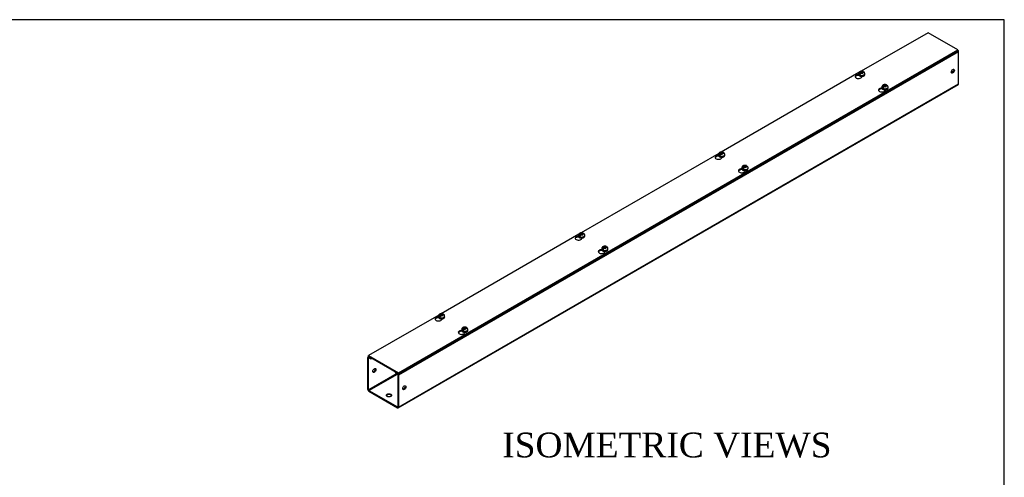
# Model space of a CAD drawing. Header units: inches. Extents: x 1 to 240, y -1 to 159.
# Tile 5 of 5: x 180 to 240, y 131 to 159. Entities that reach past the tile are written whole.
import ezdxf
from ezdxf.enums import TextEntityAlignment as Align

# ---------------------------------------------------------------- set-up
doc = ezdxf.new("R2010")
doc.units = ezdxf.units.IN
doc.header["$MEASUREMENT"] = 0
for name, color, linetype in [('COM56355-1', 7, 'Continuous'), ('COM56357-1', 7, 'Continuous'), ('Default', 7, 'Continuous'), ('SCS19515', 7, 'Continuous')]:
    doc.layers.add(name, color=color, linetype=linetype)
doc.styles.add('SEACAD_Times_New_Roman', font='times.ttf')

# ---------------------------------------------------------------- blocks, each defined once
blk = doc.blocks.new('SE5')
at = {"layer": 'COM56355-1', "color": 7, "linetype": 'Continuous'}
for p, q in [((236.795, 157.256), (202.854, 137.661)), ((236.795, 155.309), (236.795, 157.256)), ((202.837, 135.674), (236.778, 155.27)), ((202.854, 135.713), (236.795, 155.309)), ((232.062, 155.002), (231.952, 154.939)), ((223.577, 150.103), (223.467, 150.04)), ((215.091, 145.204), (214.981, 145.141)), ((206.606, 140.305), (206.496, 140.242)), ((201.006, 136.78), (201.006, 138.728)), ((201.064, 138.79), (201.024, 138.767)), ((201.046, 138.704), (201.067, 138.716)), ((201.046, 136.757), (201.046, 138.704)), ((201.089, 138.776), (201.067, 138.763)), ((201.067, 138.763), (201.183, 138.696)), ((201.067, 138.716), (201.183, 138.649)), ((201.183, 138.696), (201.205, 138.709)), ((201.183, 138.649), (201.183, 138.696)), ((201.183, 138.649), (201.245, 138.685)), ((202.7, 137.846), (202.678, 137.833)), ((202.678, 137.833), (202.794, 137.766)), ((202.678, 137.786), (202.678, 137.833)), ((202.753, 137.743), (201.046, 136.757)), ((201.067, 136.722), (202.794, 137.719)), ((202.678, 137.786), (202.794, 137.719)), ((202.794, 137.766), (202.816, 137.779)), ((202.814, 137.684), (202.814, 135.736)), ((202.854, 137.661), (202.854, 135.713)), ((201.067, 136.722), (202.794, 135.725)), ((201.067, 136.675), (202.794, 135.678)), ((202.814, 135.736), (202.794, 135.725))]:
    blk.add_line(p, q, dxfattribs=at)
for centre, major_axis, start_param, end_param in [((236.735, 157.292), (0.043, -0.0745), 0.785398, 2.079418), ((236.402, 156.102), (0.067, 0.115), 3.44948, 5.975298), ((236.735, 155.344), (-0.043, 0.0745), 3.141593, 3.926991), ((201.067, 138.693), (0.043, -0.0745), 2.356194, 3.926991), ((201.067, 138.693), (0.0145, -0.0251), 2.356194, 3.926991), ((201.36, 137.958), (-0.066, -0.115), 0.307887, 2.833706), ((202.794, 137.696), (-0.043, 0.0745), 3.926991, 5.497787), ((202.794, 137.696), (-0.0145, 0.0251), 3.926991, 5.497787), ((201.067, 136.745), (-0.043, 0.0745), 0.785398, 2.356194), ((201.067, 136.745), (-0.0145, 0.0251), 0.785398, 2.356194), ((203.168, 136.914), (0.066, 0.115), 3.44948, 5.975298), ((202.284, 136.381), (0.156, 0), 0.260902, 2.88069), ((202.794, 135.748), (-0.0145, 0.0251), 2.356194, 3.926991), ((202.794, 135.748), (-0.043, 0.0745), 2.356194, 3.926991)]:
    blk.add_ellipse(centre, major_axis=major_axis, ratio=0.57735, start_param=start_param, end_param=end_param, dxfattribs=at)
for centre, major_axis in [((236.442, 156.079), (0.066, 0.115)), ((201.4, 137.935), (-0.066, -0.115)), ((203.208, 136.891), (0.066, 0.115)), ((202.284, 136.427), (0.156, 0))]:
    blk.add_ellipse(centre, major_axis=major_axis, ratio=0.57735, dxfattribs=at)
at = {"layer": 'COM56357-1', "color": 7, "linetype": 'Continuous'}
for p, q in [((234.947, 158.415), (230.898, 156.077)), ((236.751, 157.373), (234.947, 158.415)), ((202.854, 137.803), (236.751, 157.373)), ((202.854, 137.756), (236.751, 157.327)), ((236.751, 157.327), (236.751, 157.373)), ((230.755, 155.994), (222.413, 151.178)), ((230.758, 155.822), (230.758, 155.83)), ((230.762, 155.825), (230.758, 155.822)), ((230.935, 155.738), (230.935, 155.767)), ((232.164, 155.01), (232.164, 155.018)), ((232.169, 155.013), (232.164, 155.01)), ((232.341, 154.926), (232.341, 154.955)), ((222.269, 151.095), (213.928, 146.279)), ((222.273, 150.923), (222.273, 150.931)), ((222.277, 150.926), (222.273, 150.923)), ((222.449, 150.839), (222.449, 150.868)), ((223.679, 150.111), (223.679, 150.119)), ((223.683, 150.114), (223.679, 150.111)), ((223.856, 150.027), (223.856, 150.056)), ((213.784, 146.196), (205.443, 141.38)), ((213.787, 146.024), (213.787, 146.032)), ((213.792, 146.027), (213.787, 146.024)), ((213.964, 145.94), (213.964, 145.969)), ((215.194, 145.212), (215.194, 145.22)), ((215.198, 145.215), (215.194, 145.212)), ((215.37, 145.128), (215.37, 145.157)), ((205.299, 141.297), (201.05, 138.844)), ((205.302, 141.125), (205.302, 141.133)), ((205.306, 141.128), (205.302, 141.125)), ((205.479, 141.041), (205.479, 141.07)), ((206.708, 140.313), (206.708, 140.321)), ((206.713, 140.316), (206.708, 140.313)), ((206.885, 140.229), (206.885, 140.258)), ((201.05, 138.844), (202.854, 137.803)), ((201.05, 138.798), (201.05, 138.844)), ((201.05, 138.798), (202.854, 137.756)), ((202.854, 137.756), (202.854, 137.803))]:
    blk.add_line(p, q, dxfattribs=at)
for centre, start_param, end_param in [((230.733, 155.752), 1.539748, 6.405229), ((230.733, 155.706), 1.448753, 2.941717), ((232.14, 154.94), 1.539748, 6.405229), ((232.14, 154.894), 1.448753, 2.941717), ((222.248, 150.853), 1.539748, 6.405229), ((222.248, 150.807), 1.448753, 2.941717), ((223.654, 150.041), 1.539748, 6.405229), ((223.654, 149.995), 1.448753, 2.941717), ((213.763, 145.954), 1.539748, 6.405229), ((213.763, 145.908), 1.448753, 2.941717), ((215.169, 145.142), 1.539748, 6.405229), ((215.169, 145.096), 1.448753, 2.941717), ((205.277, 141.055), 1.539748, 6.405229), ((205.277, 141.009), 1.448753, 2.941717), ((206.684, 140.243), 1.539748, 6.405229), ((206.684, 140.197), 1.448753, 2.941717)]:
    blk.add_ellipse(centre, major_axis=(0.203, 0), ratio=0.57735, start_param=start_param, end_param=end_param, dxfattribs=at)
at = {"layer": 'SCS19515', "color": 7, "linetype": 'Continuous'}
for p, q in [((230.738, 155.933), (230.738, 155.884)), ((230.846, 155.923), (230.774, 155.882)), ((230.869, 155.998), (230.839, 155.981)), ((230.869, 156.039), (230.939, 156.039)), ((230.869, 155.998), (230.869, 156.039)), ((230.869, 155.998), (230.869, 155.947)), ((230.869, 155.977), (230.939, 155.977)), ((230.881, 155.956), (230.912, 155.974)), ((230.981, 155.974), (230.912, 155.974)), ((230.97, 156.056), (230.939, 156.039)), ((230.939, 155.977), (230.939, 156.039)), ((230.981, 156.002), (230.939, 155.977)), ((230.981, 156.014), (231.012, 156.032)), ((230.981, 156.014), (230.981, 155.974)), ((231.113, 155.884), (231.113, 155.933)), ((232.144, 155.121), (232.144, 155.072)), ((232.252, 155.111), (232.181, 155.07)), ((232.276, 155.186), (232.245, 155.169)), ((232.276, 155.227), (232.345, 155.227)), ((232.276, 155.186), (232.276, 155.227)), ((232.276, 155.186), (232.276, 155.135)), ((232.276, 155.165), (232.345, 155.165)), ((232.287, 155.144), (232.318, 155.162)), ((232.388, 155.162), (232.318, 155.162)), ((232.376, 155.244), (232.345, 155.227)), ((232.345, 155.165), (232.345, 155.227)), ((232.388, 155.19), (232.345, 155.165)), ((232.388, 155.202), (232.419, 155.22)), ((232.388, 155.202), (232.388, 155.162)), ((232.519, 155.072), (232.519, 155.121)), ((222.253, 151.034), (222.253, 150.985)), ((222.36, 151.024), (222.289, 150.983)), ((222.384, 151.099), (222.353, 151.082)), ((222.384, 151.14), (222.454, 151.14)), ((222.384, 151.099), (222.384, 151.14)), ((222.384, 151.099), (222.384, 151.048)), ((222.384, 151.078), (222.454, 151.078)), ((222.396, 151.057), (222.427, 151.075)), ((222.496, 151.075), (222.427, 151.075)), ((222.485, 151.157), (222.454, 151.14)), ((222.454, 151.078), (222.454, 151.14)), ((222.496, 151.103), (222.454, 151.078)), ((222.496, 151.115), (222.527, 151.133)), ((222.496, 151.115), (222.496, 151.075)), ((222.628, 150.985), (222.628, 151.034)), ((223.791, 150.328), (223.86, 150.328)), ((223.791, 150.287), (223.791, 150.328)), ((223.891, 150.345), (223.86, 150.328)), ((223.86, 150.266), (223.86, 150.328)), ((223.903, 150.303), (223.933, 150.321)), ((223.659, 150.222), (223.659, 150.173)), ((223.767, 150.212), (223.695, 150.171)), ((223.791, 150.287), (223.76, 150.27)), ((223.791, 150.287), (223.791, 150.236)), ((223.791, 150.266), (223.86, 150.266)), ((223.802, 150.245), (223.833, 150.263)), ((223.903, 150.263), (223.833, 150.263)), ((223.903, 150.291), (223.86, 150.266)), ((223.903, 150.303), (223.903, 150.263)), ((224.034, 150.173), (224.034, 150.222)), ((213.899, 146.2), (213.868, 146.183)), ((213.899, 146.241), (213.968, 146.241)), ((213.899, 146.2), (213.899, 146.241)), ((213.899, 146.2), (213.899, 146.149)), ((213.899, 146.179), (213.968, 146.179)), ((213.91, 146.158), (213.941, 146.176)), ((214.011, 146.176), (213.941, 146.176)), ((213.999, 146.258), (213.968, 146.241)), ((213.968, 146.179), (213.968, 146.241)), ((214.011, 146.204), (213.968, 146.179)), ((214.011, 146.216), (214.042, 146.234)), ((214.011, 146.216), (214.011, 146.176)), ((213.767, 146.135), (213.767, 146.086)), ((213.875, 146.125), (213.804, 146.084)), ((214.142, 146.086), (214.142, 146.135)), ((215.174, 145.323), (215.174, 145.274)), ((215.282, 145.313), (215.21, 145.272)), ((215.305, 145.388), (215.274, 145.371)), ((215.305, 145.429), (215.375, 145.429)), ((215.305, 145.388), (215.305, 145.429)), ((215.305, 145.388), (215.305, 145.337)), ((215.305, 145.367), (215.375, 145.367)), ((215.317, 145.346), (215.348, 145.364)), ((215.417, 145.364), (215.348, 145.364)), ((215.406, 145.446), (215.375, 145.429)), ((215.375, 145.367), (215.375, 145.429)), ((215.417, 145.392), (215.375, 145.367)), ((215.417, 145.404), (215.448, 145.422)), ((215.417, 145.404), (215.417, 145.364)), ((215.549, 145.274), (215.549, 145.323)), ((205.282, 141.236), (205.282, 141.187)), ((205.39, 141.226), (205.318, 141.185)), ((205.414, 141.301), (205.383, 141.284)), ((205.414, 141.342), (205.483, 141.342)), ((205.414, 141.301), (205.414, 141.342)), ((205.414, 141.301), (205.414, 141.25)), ((205.414, 141.28), (205.483, 141.28)), ((205.425, 141.259), (205.456, 141.277)), ((205.526, 141.277), (205.456, 141.277)), ((205.514, 141.359), (205.483, 141.342)), ((205.483, 141.28), (205.483, 141.342)), ((205.526, 141.305), (205.483, 141.28)), ((205.526, 141.317), (205.556, 141.335)), ((205.526, 141.317), (205.526, 141.277)), ((205.657, 141.187), (205.657, 141.236)), ((206.689, 140.424), (206.689, 140.375)), ((206.796, 140.414), (206.725, 140.373)), ((206.82, 140.489), (206.789, 140.472)), ((206.82, 140.53), (206.89, 140.53)), ((206.82, 140.489), (206.82, 140.53)), ((206.82, 140.489), (206.82, 140.438)), ((206.82, 140.468), (206.89, 140.468)), ((206.832, 140.447), (206.862, 140.465)), ((206.932, 140.465), (206.862, 140.465)), ((206.92, 140.547), (206.89, 140.53)), ((206.89, 140.468), (206.89, 140.53)), ((206.932, 140.493), (206.89, 140.468)), ((206.932, 140.505), (206.963, 140.523)), ((206.932, 140.505), (206.932, 140.465)), ((207.064, 140.375), (207.064, 140.424))]:
    blk.add_line(p, q, dxfattribs=at)
for centre, radius, start, end in [((230.916, 155.86), 0.144, 122.64314, 170.97254), ((230.959, 155.835), 0.144, 122.64346, 170.97222), ((230.983, 155.931), 0.13, 0.77205, 51.85861), ((232.323, 155.048), 0.144, 122.64314, 170.97254), ((232.365, 155.023), 0.144, 122.64346, 170.97222), ((232.389, 155.119), 0.13, 0.77205, 51.85861), ((222.431, 150.961), 0.144, 122.64314, 170.97254), ((222.473, 150.936), 0.144, 122.64346, 170.97222), ((222.497, 151.032), 0.13, 0.77205, 51.85861), ((223.904, 150.22), 0.13, 0.77205, 51.85861), ((223.837, 150.149), 0.144, 122.64314, 170.97254), ((223.88, 150.124), 0.144, 122.64346, 170.97222), ((213.946, 146.062), 0.144, 122.64314, 170.97254), ((213.988, 146.037), 0.144, 122.64346, 170.97222), ((214.012, 146.133), 0.13, 0.77205, 51.85861), ((215.352, 145.25), 0.144, 122.64314, 170.97254), ((215.394, 145.225), 0.144, 122.64346, 170.97222), ((215.419, 145.321), 0.13, 0.77205, 51.85861), ((205.46, 141.163), 0.144, 122.64314, 170.97254), ((205.503, 141.138), 0.144, 122.64346, 170.97222), ((205.527, 141.234), 0.13, 0.77205, 51.85861), ((206.867, 140.351), 0.144, 122.64314, 170.97254), ((206.909, 140.326), 0.144, 122.64346, 170.97222), ((206.933, 140.422), 0.13, 0.77205, 51.85861)]:
    blk.add_arc(centre, radius, start, end, dxfattribs=at)
for centre, major_axis, start_param, end_param in [((230.925, 155.933), (0.188, 0), 3.142895, 6.283185), ((230.925, 155.884), (-0.188, 0), 0, 3.141593), ((230.925, 155.945), (-0.186, 0), 0.623612, 0.947184), ((230.925, 156.006), (0.0975, 0), 1.098165, 3.614224), ((230.925, 156.006), (-0.0975, 0), 1.098165, 3.614224), ((230.925, 155.933), (0.188, 0), 0, 0.001384), ((232.332, 155.121), (0.188, 0), 3.142895, 6.283185), ((232.332, 155.194), (0.0975, 0), 1.098165, 3.614224), ((232.332, 155.194), (-0.0975, 0), 1.098165, 3.614224), ((232.332, 155.121), (0.188, 0), 0, 0.001384), ((232.332, 155.072), (-0.187, 0), 0, 3.141593), ((232.332, 155.133), (-0.186, 0), 0.623612, 0.947184), ((222.44, 151.034), (0.187, 0), 3.142895, 6.283185), ((222.44, 150.985), (-0.187, 0), 0, 3.141593), ((222.44, 151.046), (-0.186, 0), 0.623612, 0.947184), ((222.44, 151.107), (0.0975, 0), 1.098165, 3.614224), ((222.44, 151.107), (-0.0975, 0), 1.098165, 3.614224), ((222.44, 151.034), (0.187, 0), 0, 0.001384), ((223.847, 150.295), (0.0975, 0), 1.098165, 3.614224), ((223.847, 150.295), (-0.0975, 0), 1.098165, 3.614224), ((223.847, 150.222), (0.187, 0), 3.142895, 6.283185), ((223.847, 150.173), (-0.187, 0), 0, 3.141593), ((223.847, 150.234), (-0.186, 0), 0.623612, 0.947184), ((223.847, 150.222), (0.187, 0), 0, 0.001384), ((213.955, 146.208), (0.0975, 0), 1.098165, 3.614224), ((213.955, 146.208), (-0.0975, 0), 1.098165, 3.614224), ((213.955, 146.135), (0.187, 0), 3.142895, 6.283185), ((213.955, 146.086), (-0.187, 0), 0, 3.141593), ((213.955, 146.147), (-0.186, 0), 0.623612, 0.947184), ((213.955, 146.135), (0.187, 0), 0, 0.001384), ((215.361, 145.323), (0.187, 0), 3.142895, 6.283185), ((215.361, 145.274), (-0.187, 0), 0, 3.141593), ((215.361, 145.335), (-0.186, 0), 0.623612, 0.947184), ((215.361, 145.396), (0.0975, 0), 1.098165, 3.614224), ((215.361, 145.396), (-0.0975, 0), 1.098165, 3.614224), ((215.361, 145.323), (0.187, 0), 0, 0.001384), ((205.47, 141.236), (0.188, 0), 3.142895, 6.283185), ((205.47, 141.187), (-0.188, 0), 0, 3.141593), ((205.47, 141.248), (-0.186, 0), 0.623612, 0.947184), ((205.47, 141.309), (0.0975, 0), 1.098165, 3.614224), ((205.47, 141.309), (-0.0975, 0), 1.098165, 3.614224), ((205.47, 141.236), (0.188, 0), 0, 0.001384), ((206.876, 140.424), (0.187, 0), 3.142895, 6.283185), ((206.876, 140.375), (-0.188, 0), 0, 3.141593), ((206.876, 140.436), (-0.186, 0), 0.623612, 0.947184), ((206.876, 140.497), (0.0975, 0), 1.098165, 3.614224), ((206.876, 140.497), (-0.0975, 0), 1.098165, 3.614224), ((206.876, 140.424), (0.187, 0), 0, 0.001384)]:
    blk.add_ellipse(centre, major_axis=major_axis, ratio=0.57735, start_param=start_param, end_param=end_param, dxfattribs=at)
for points, knots in [([(231.012, 156.063), (231.007, 156.065), (230.996, 156.069), (230.977, 156.074), (230.954, 156.078), (230.931, 156.079), (230.908, 156.079), (230.885, 156.076), (230.863, 156.072), (230.841, 156.065), (230.821, 156.056), (230.802, 156.045), (230.786, 156.033), (230.772, 156.02), (230.761, 156.006), (230.752, 155.99), (230.744, 155.973), (230.74, 155.955), (230.738, 155.941), (230.738, 155.934), (230.738, 155.932)], [0, 0, 0, 0, 0.041642, 0.103929, 0.166216, 0.228405, 0.290685, 0.353367, 0.416753, 0.48122, 0.546983, 0.606537, 0.664397, 0.720271, 0.77434, 0.826986, 0.878618, 0.935214, 0.990213, 1, 1, 1, 1]), ([(230.738, 155.884), (230.738, 155.884), (230.738, 155.879), (230.739, 155.868), (230.743, 155.854), (230.75, 155.84), (230.759, 155.827), (230.771, 155.815), (230.785, 155.804), (230.801, 155.794), (230.819, 155.785), (230.839, 155.778), (230.86, 155.772), (230.882, 155.768), (230.904, 155.765), (230.927, 155.765), (230.95, 155.766), (230.972, 155.768), (230.994, 155.773), (231.015, 155.778), (231.034, 155.786), (231.052, 155.795), (231.069, 155.806), (231.083, 155.818), (231.095, 155.831), (231.104, 155.845), (231.11, 155.86), (231.113, 155.873), (231.113, 155.88), (231.113, 155.883)], [0, 0, 0, 0, 0.002758, 0.038803, 0.07469, 0.110933, 0.148008, 0.186139, 0.225245, 0.265018, 0.305105, 0.345211, 0.385222, 0.425122, 0.464932, 0.504694, 0.544455, 0.584258, 0.624148, 0.664179, 0.704399, 0.74484, 0.785489, 0.826209, 0.866651, 0.906351, 0.9449, 0.982205, 1, 1, 1, 1]), ([(231.032, 156.04), (231.032, 156.041), (231.032, 156.042), (231.03, 156.047), (231.028, 156.05), (231.025, 156.055), (231.022, 156.057), (231.017, 156.061), (231.015, 156.062), (231.009, 156.065), (231.006, 156.065), (230.999, 156.066), (230.996, 156.066), (230.989, 156.064), (230.985, 156.063), (230.977, 156.06), (230.974, 156.059), (230.97, 156.056)], [0.0861551, 0.0861551, 0.0861551, 0.0861551, 0.125, 0.125, 0.25, 0.25, 0.375, 0.375, 0.5, 0.5, 0.625, 0.625, 0.75, 0.75, 0.875, 0.875, 1, 1, 1, 1]), ([(231.012, 156.032), (231.016, 156.034), (231.02, 156.036), (231.027, 156.039), (231.031, 156.04), (231.038, 156.041), (231.042, 156.041), (231.048, 156.041), (231.051, 156.04), (231.057, 156.038), (231.06, 156.037), (231.063, 156.034), (231.063, 156.034), (231.063, 156.034)], [0, 0, 0, 0, 0.125, 0.125, 0.25, 0.25, 0.375, 0.375, 0.5, 0.5, 0.625, 0.625, 0.6403804, 0.6403804, 0.6403804, 0.6403804]), ([(232.419, 155.251), (232.413, 155.253), (232.403, 155.257), (232.383, 155.262), (232.361, 155.266), (232.338, 155.267), (232.315, 155.267), (232.292, 155.264), (232.269, 155.26), (232.247, 155.253), (232.227, 155.244), (232.209, 155.233), (232.193, 155.221), (232.179, 155.208), (232.167, 155.194), (232.158, 155.178), (232.151, 155.161), (232.146, 155.143), (232.144, 155.129), (232.145, 155.122), (232.145, 155.12)], [0, 0, 0, 0, 0.041642, 0.103929, 0.166216, 0.228405, 0.290685, 0.353367, 0.416753, 0.48122, 0.546983, 0.606537, 0.664397, 0.720271, 0.77434, 0.826986, 0.878618, 0.935214, 0.990213, 1, 1, 1, 1]), ([(232.439, 155.228), (232.438, 155.229), (232.438, 155.23), (232.436, 155.235), (232.435, 155.238), (232.431, 155.243), (232.429, 155.245), (232.424, 155.249), (232.421, 155.25), (232.415, 155.253), (232.412, 155.253), (232.406, 155.254), (232.402, 155.254), (232.395, 155.252), (232.391, 155.251), (232.384, 155.248), (232.38, 155.247), (232.376, 155.244)], [0.0861551, 0.0861551, 0.0861551, 0.0861551, 0.125, 0.125, 0.25, 0.25, 0.375, 0.375, 0.5, 0.5, 0.625, 0.625, 0.75, 0.75, 0.875, 0.875, 1, 1, 1, 1]), ([(232.419, 155.22), (232.422, 155.222), (232.426, 155.224), (232.434, 155.227), (232.437, 155.228), (232.444, 155.229), (232.448, 155.229), (232.455, 155.229), (232.458, 155.228), (232.464, 155.226), (232.466, 155.225), (232.469, 155.222), (232.469, 155.222), (232.47, 155.222)], [0, 0, 0, 0, 0.125, 0.125, 0.25, 0.25, 0.375, 0.375, 0.5, 0.5, 0.625, 0.625, 0.6403804, 0.6403804, 0.6403804, 0.6403804]), ([(232.144, 155.072), (232.144, 155.072), (232.144, 155.067), (232.146, 155.056), (232.149, 155.042), (232.156, 155.028), (232.165, 155.015), (232.177, 155.003), (232.191, 154.992), (232.207, 154.982), (232.226, 154.973), (232.245, 154.966), (232.266, 154.96), (232.288, 154.956), (232.311, 154.953), (232.333, 154.953), (232.356, 154.954), (232.379, 154.956), (232.4, 154.961), (232.421, 154.966), (232.441, 154.974), (232.459, 154.983), (232.475, 154.994), (232.489, 155.006), (232.501, 155.019), (232.51, 155.033), (232.516, 155.048), (232.519, 155.061), (232.519, 155.068), (232.519, 155.071)], [0, 0, 0, 0, 0.002758, 0.038803, 0.07469, 0.110933, 0.148008, 0.186139, 0.225245, 0.265018, 0.305105, 0.345211, 0.385222, 0.425122, 0.464932, 0.504694, 0.544455, 0.584258, 0.624148, 0.664179, 0.704399, 0.74484, 0.785489, 0.826209, 0.866651, 0.906351, 0.9449, 0.982205, 1, 1, 1, 1]), ([(222.253, 150.985), (222.253, 150.985), (222.252, 150.98), (222.254, 150.969), (222.258, 150.955), (222.265, 150.941), (222.274, 150.928), (222.285, 150.916), (222.3, 150.905), (222.316, 150.895), (222.334, 150.886), (222.354, 150.879), (222.375, 150.873), (222.396, 150.869), (222.419, 150.866), (222.442, 150.866), (222.464, 150.867), (222.487, 150.869), (222.509, 150.874), (222.529, 150.879), (222.549, 150.887), (222.567, 150.896), (222.583, 150.907), (222.598, 150.919), (222.609, 150.932), (222.619, 150.946), (222.625, 150.961), (222.627, 150.974), (222.627, 150.981), (222.627, 150.984)], [0, 0, 0, 0, 0.002758, 0.038803, 0.07469, 0.110933, 0.148008, 0.186139, 0.225245, 0.265018, 0.305105, 0.345211, 0.385222, 0.425122, 0.464932, 0.504694, 0.544455, 0.584258, 0.624148, 0.664179, 0.704399, 0.74484, 0.785489, 0.826209, 0.866651, 0.906351, 0.9449, 0.982205, 1, 1, 1, 1]), ([(222.527, 151.164), (222.522, 151.166), (222.511, 151.17), (222.491, 151.175), (222.469, 151.179), (222.446, 151.18), (222.423, 151.18), (222.4, 151.177), (222.378, 151.173), (222.356, 151.166), (222.335, 151.157), (222.317, 151.146), (222.301, 151.134), (222.287, 151.121), (222.276, 151.107), (222.266, 151.091), (222.259, 151.074), (222.254, 151.056), (222.252, 151.042), (222.253, 151.035), (222.253, 151.033)], [0, 0, 0, 0, 0.041642, 0.103929, 0.166216, 0.228405, 0.290685, 0.353367, 0.416753, 0.48122, 0.546983, 0.606537, 0.664397, 0.720271, 0.77434, 0.826986, 0.878618, 0.935214, 0.990213, 1, 1, 1, 1]), ([(222.547, 151.141), (222.547, 151.142), (222.546, 151.143), (222.545, 151.148), (222.543, 151.151), (222.539, 151.156), (222.537, 151.158), (222.532, 151.162), (222.529, 151.164), (222.524, 151.166), (222.52, 151.166), (222.514, 151.167), (222.51, 151.167), (222.503, 151.165), (222.5, 151.164), (222.492, 151.161), (222.488, 151.16), (222.485, 151.157)], [0.0861551, 0.0861551, 0.0861551, 0.0861551, 0.125, 0.125, 0.25, 0.25, 0.375, 0.375, 0.5, 0.5, 0.625, 0.625, 0.75, 0.75, 0.875, 0.875, 1, 1, 1, 1]), ([(222.527, 151.133), (222.531, 151.135), (222.535, 151.137), (222.542, 151.14), (222.546, 151.141), (222.553, 151.142), (222.556, 151.142), (222.563, 151.142), (222.566, 151.141), (222.572, 151.139), (222.575, 151.138), (222.577, 151.135), (222.578, 151.135), (222.578, 151.135)], [0, 0, 0, 0, 0.125, 0.125, 0.25, 0.25, 0.375, 0.375, 0.5, 0.5, 0.625, 0.625, 0.6403804, 0.6403804, 0.6403804, 0.6403804]), ([(223.933, 150.352), (223.928, 150.354), (223.918, 150.358), (223.898, 150.363), (223.875, 150.367), (223.853, 150.368), (223.83, 150.368), (223.807, 150.365), (223.784, 150.361), (223.762, 150.354), (223.742, 150.345), (223.723, 150.334), (223.707, 150.322), (223.694, 150.309), (223.682, 150.295), (223.673, 150.279), (223.665, 150.262), (223.661, 150.244), (223.659, 150.23), (223.659, 150.223), (223.659, 150.221)], [0, 0, 0, 0, 0.041642, 0.103929, 0.166216, 0.228405, 0.290685, 0.353367, 0.416753, 0.48122, 0.546983, 0.606537, 0.664397, 0.720271, 0.77434, 0.826986, 0.878618, 0.935214, 0.990213, 1, 1, 1, 1]), ([(223.954, 150.329), (223.953, 150.33), (223.953, 150.331), (223.951, 150.336), (223.95, 150.339), (223.946, 150.344), (223.943, 150.346), (223.939, 150.35), (223.936, 150.352), (223.93, 150.354), (223.927, 150.354), (223.92, 150.355), (223.917, 150.355), (223.91, 150.353), (223.906, 150.352), (223.899, 150.349), (223.895, 150.348), (223.891, 150.345)], [0.0861551, 0.0861551, 0.0861551, 0.0861551, 0.125, 0.125, 0.25, 0.25, 0.375, 0.375, 0.5, 0.5, 0.625, 0.625, 0.75, 0.75, 0.875, 0.875, 1, 1, 1, 1]), ([(223.933, 150.321), (223.937, 150.323), (223.941, 150.325), (223.948, 150.328), (223.952, 150.329), (223.959, 150.33), (223.963, 150.33), (223.969, 150.33), (223.972, 150.329), (223.978, 150.327), (223.981, 150.326), (223.984, 150.323), (223.984, 150.323), (223.984, 150.323)], [0, 0, 0, 0, 0.125, 0.125, 0.25, 0.25, 0.375, 0.375, 0.5, 0.5, 0.625, 0.625, 0.6403804, 0.6403804, 0.6403804, 0.6403804]), ([(223.659, 150.173), (223.659, 150.173), (223.659, 150.168), (223.66, 150.157), (223.664, 150.143), (223.671, 150.129), (223.68, 150.116), (223.692, 150.104), (223.706, 150.093), (223.722, 150.083), (223.74, 150.074), (223.76, 150.067), (223.781, 150.061), (223.803, 150.057), (223.825, 150.054), (223.848, 150.054), (223.871, 150.055), (223.893, 150.057), (223.915, 150.062), (223.936, 150.067), (223.955, 150.075), (223.974, 150.084), (223.99, 150.095), (224.004, 150.107), (224.016, 150.12), (224.025, 150.134), (224.031, 150.149), (224.034, 150.162), (224.034, 150.169), (224.034, 150.172)], [0, 0, 0, 0, 0.002758, 0.038803, 0.07469, 0.110933, 0.148008, 0.186139, 0.225245, 0.265018, 0.305105, 0.345211, 0.385222, 0.425122, 0.464932, 0.504694, 0.544455, 0.584258, 0.624148, 0.664179, 0.704399, 0.74484, 0.785489, 0.826209, 0.866651, 0.906351, 0.9449, 0.982205, 1, 1, 1, 1]), ([(214.042, 146.265), (214.036, 146.267), (214.026, 146.271), (214.006, 146.276), (213.984, 146.28), (213.961, 146.281), (213.938, 146.281), (213.915, 146.278), (213.892, 146.274), (213.87, 146.267), (213.85, 146.258), (213.832, 146.247), (213.816, 146.235), (213.802, 146.222), (213.79, 146.208), (213.781, 146.192), (213.774, 146.175), (213.769, 146.157), (213.767, 146.143), (213.768, 146.136), (213.768, 146.134)], [0, 0, 0, 0, 0.041642, 0.103929, 0.166216, 0.228405, 0.290685, 0.353367, 0.416753, 0.48122, 0.546983, 0.606537, 0.664397, 0.720271, 0.77434, 0.826986, 0.878618, 0.935214, 0.990213, 1, 1, 1, 1]), ([(214.062, 146.242), (214.061, 146.243), (214.061, 146.244), (214.059, 146.249), (214.058, 146.252), (214.054, 146.257), (214.052, 146.259), (214.047, 146.263), (214.044, 146.265), (214.038, 146.267), (214.035, 146.267), (214.029, 146.268), (214.025, 146.268), (214.018, 146.266), (214.014, 146.265), (214.007, 146.262), (214.003, 146.261), (213.999, 146.258)], [0.0861551, 0.0861551, 0.0861551, 0.0861551, 0.125, 0.125, 0.25, 0.25, 0.375, 0.375, 0.5, 0.5, 0.625, 0.625, 0.75, 0.75, 0.875, 0.875, 1, 1, 1, 1]), ([(214.042, 146.234), (214.045, 146.236), (214.049, 146.238), (214.057, 146.241), (214.06, 146.242), (214.067, 146.243), (214.071, 146.243), (214.078, 146.243), (214.081, 146.242), (214.087, 146.24), (214.089, 146.239), (214.092, 146.236), (214.092, 146.236), (214.093, 146.236)], [0, 0, 0, 0, 0.125, 0.125, 0.25, 0.25, 0.375, 0.375, 0.5, 0.5, 0.625, 0.625, 0.6403804, 0.6403804, 0.6403804, 0.6403804]), ([(213.767, 146.086), (213.767, 146.086), (213.767, 146.081), (213.769, 146.07), (213.772, 146.056), (213.779, 146.042), (213.788, 146.029), (213.8, 146.017), (213.814, 146.006), (213.83, 145.996), (213.849, 145.987), (213.868, 145.98), (213.889, 145.974), (213.911, 145.97), (213.934, 145.967), (213.956, 145.967), (213.979, 145.968), (214.002, 145.97), (214.023, 145.975), (214.044, 145.981), (214.064, 145.988), (214.082, 145.997), (214.098, 146.008), (214.112, 146.02), (214.124, 146.033), (214.133, 146.047), (214.139, 146.062), (214.142, 146.075), (214.142, 146.082), (214.142, 146.085)], [0, 0, 0, 0, 0.002758, 0.038803, 0.07469, 0.110933, 0.148008, 0.186139, 0.225245, 0.265018, 0.305105, 0.345211, 0.385222, 0.425122, 0.464932, 0.504694, 0.544455, 0.584258, 0.624148, 0.664179, 0.704399, 0.74484, 0.785489, 0.826209, 0.866651, 0.906351, 0.9449, 0.982205, 1, 1, 1, 1]), ([(215.174, 145.274), (215.174, 145.274), (215.173, 145.269), (215.175, 145.258), (215.179, 145.244), (215.186, 145.23), (215.195, 145.217), (215.207, 145.205), (215.221, 145.194), (215.237, 145.184), (215.255, 145.175), (215.275, 145.168), (215.296, 145.162), (215.318, 145.158), (215.34, 145.155), (215.363, 145.155), (215.386, 145.156), (215.408, 145.158), (215.43, 145.163), (215.451, 145.169), (215.47, 145.176), (215.488, 145.185), (215.505, 145.196), (215.519, 145.208), (215.531, 145.221), (215.54, 145.235), (215.546, 145.25), (215.549, 145.263), (215.549, 145.27), (215.548, 145.273)], [0, 0, 0, 0, 0.002758, 0.038803, 0.07469, 0.110933, 0.148008, 0.186139, 0.225245, 0.265018, 0.305105, 0.345211, 0.385222, 0.425122, 0.464932, 0.504694, 0.544455, 0.584258, 0.624148, 0.664179, 0.704399, 0.74484, 0.785489, 0.826209, 0.866651, 0.906351, 0.9449, 0.982205, 1, 1, 1, 1]), ([(215.448, 145.453), (215.443, 145.455), (215.432, 145.459), (215.412, 145.464), (215.39, 145.468), (215.367, 145.469), (215.344, 145.469), (215.321, 145.466), (215.299, 145.462), (215.277, 145.455), (215.256, 145.446), (215.238, 145.435), (215.222, 145.423), (215.208, 145.41), (215.197, 145.396), (215.187, 145.38), (215.18, 145.363), (215.175, 145.345), (215.174, 145.331), (215.174, 145.324), (215.174, 145.322)], [0, 0, 0, 0, 0.041642, 0.103929, 0.166216, 0.228405, 0.290685, 0.353367, 0.416753, 0.48122, 0.546983, 0.606537, 0.664397, 0.720271, 0.77434, 0.826986, 0.878618, 0.935214, 0.990213, 1, 1, 1, 1]), ([(215.468, 145.43), (215.468, 145.431), (215.468, 145.432), (215.466, 145.437), (215.464, 145.44), (215.46, 145.445), (215.458, 145.447), (215.453, 145.451), (215.451, 145.453), (215.445, 145.455), (215.442, 145.455), (215.435, 145.456), (215.432, 145.456), (215.424, 145.454), (215.421, 145.453), (215.413, 145.45), (215.409, 145.449), (215.406, 145.446)], [0.0861551, 0.0861551, 0.0861551, 0.0861551, 0.125, 0.125, 0.25, 0.25, 0.375, 0.375, 0.5, 0.5, 0.625, 0.625, 0.75, 0.75, 0.875, 0.875, 1, 1, 1, 1]), ([(215.448, 145.422), (215.452, 145.424), (215.456, 145.426), (215.463, 145.429), (215.467, 145.43), (215.474, 145.431), (215.477, 145.431), (215.484, 145.431), (215.487, 145.43), (215.493, 145.428), (215.496, 145.427), (215.499, 145.424), (215.499, 145.424), (215.499, 145.424)], [0, 0, 0, 0, 0.125, 0.125, 0.25, 0.25, 0.375, 0.375, 0.5, 0.5, 0.625, 0.625, 0.6403804, 0.6403804, 0.6403804, 0.6403804]), ([(205.556, 141.366), (205.551, 141.368), (205.541, 141.372), (205.521, 141.377), (205.498, 141.381), (205.476, 141.382), (205.453, 141.382), (205.43, 141.379), (205.407, 141.375), (205.385, 141.368), (205.365, 141.359), (205.346, 141.348), (205.33, 141.336), (205.317, 141.323), (205.305, 141.309), (205.296, 141.293), (205.288, 141.276), (205.284, 141.258), (205.282, 141.244), (205.282, 141.237), (205.282, 141.236)], [0, 0, 0, 0, 0.041642, 0.103929, 0.166216, 0.228405, 0.290685, 0.353367, 0.416753, 0.48122, 0.546983, 0.606537, 0.664397, 0.720271, 0.77434, 0.826986, 0.878618, 0.935214, 0.990213, 1, 1, 1, 1]), ([(205.282, 141.188), (205.282, 141.187), (205.282, 141.182), (205.283, 141.171), (205.287, 141.157), (205.294, 141.143), (205.303, 141.13), (205.315, 141.118), (205.329, 141.107), (205.345, 141.097), (205.363, 141.088), (205.383, 141.081), (205.404, 141.075), (205.426, 141.071), (205.448, 141.068), (205.471, 141.068), (205.494, 141.069), (205.516, 141.071), (205.538, 141.076), (205.559, 141.082), (205.578, 141.089), (205.597, 141.098), (205.613, 141.109), (205.627, 141.121), (205.639, 141.134), (205.648, 141.148), (205.654, 141.163), (205.657, 141.176), (205.657, 141.183), (205.657, 141.186)], [0, 0, 0, 0, 0.002758, 0.038803, 0.07469, 0.110933, 0.148008, 0.186139, 0.225245, 0.265018, 0.305105, 0.345211, 0.385222, 0.425122, 0.464932, 0.504694, 0.544455, 0.584258, 0.624148, 0.664179, 0.704399, 0.74484, 0.785489, 0.826209, 0.866651, 0.906351, 0.9449, 0.982205, 1, 1, 1, 1]), ([(205.577, 141.343), (205.576, 141.344), (205.576, 141.345), (205.574, 141.35), (205.573, 141.353), (205.569, 141.358), (205.566, 141.36), (205.562, 141.364), (205.559, 141.366), (205.553, 141.368), (205.55, 141.368), (205.543, 141.369), (205.54, 141.369), (205.533, 141.367), (205.529, 141.366), (205.522, 141.363), (205.518, 141.362), (205.514, 141.359)], [0.0861551, 0.0861551, 0.0861551, 0.0861551, 0.125, 0.125, 0.25, 0.25, 0.375, 0.375, 0.5, 0.5, 0.625, 0.625, 0.75, 0.75, 0.875, 0.875, 1, 1, 1, 1]), ([(205.556, 141.335), (205.56, 141.337), (205.564, 141.339), (205.571, 141.342), (205.575, 141.343), (205.582, 141.344), (205.586, 141.344), (205.592, 141.344), (205.595, 141.343), (205.601, 141.341), (205.604, 141.34), (205.607, 141.337), (205.607, 141.337), (205.607, 141.337)], [0, 0, 0, 0, 0.125, 0.125, 0.25, 0.25, 0.375, 0.375, 0.5, 0.5, 0.625, 0.625, 0.6403804, 0.6403804, 0.6403804, 0.6403804]), ([(206.963, 140.554), (206.958, 140.556), (206.947, 140.56), (206.927, 140.565), (206.905, 140.569), (206.882, 140.57), (206.859, 140.57), (206.836, 140.567), (206.814, 140.563), (206.791, 140.556), (206.771, 140.547), (206.753, 140.536), (206.737, 140.524), (206.723, 140.511), (206.711, 140.497), (206.702, 140.481), (206.695, 140.464), (206.69, 140.446), (206.688, 140.432), (206.689, 140.425), (206.689, 140.424)], [0, 0, 0, 0, 0.041642, 0.103929, 0.166216, 0.228405, 0.290685, 0.353367, 0.416753, 0.48122, 0.546983, 0.606537, 0.664397, 0.720271, 0.77434, 0.826986, 0.878618, 0.935214, 0.990213, 1, 1, 1, 1]), ([(206.689, 140.376), (206.689, 140.375), (206.688, 140.37), (206.69, 140.359), (206.694, 140.345), (206.7, 140.331), (206.71, 140.318), (206.721, 140.306), (206.735, 140.295), (206.752, 140.285), (206.77, 140.276), (206.79, 140.269), (206.81, 140.263), (206.832, 140.259), (206.855, 140.256), (206.878, 140.256), (206.9, 140.257), (206.923, 140.259), (206.944, 140.264), (206.965, 140.27), (206.985, 140.277), (207.003, 140.286), (207.019, 140.297), (207.034, 140.309), (207.045, 140.322), (207.054, 140.336), (207.06, 140.351), (207.063, 140.364), (207.063, 140.371), (207.063, 140.374)], [0, 0, 0, 0, 0.002758, 0.038803, 0.07469, 0.110933, 0.148008, 0.186139, 0.225245, 0.265018, 0.305105, 0.345211, 0.385222, 0.425122, 0.464932, 0.504694, 0.544455, 0.584258, 0.624148, 0.664179, 0.704399, 0.74484, 0.785489, 0.826209, 0.866651, 0.906351, 0.9449, 0.982205, 1, 1, 1, 1]), ([(206.983, 140.531), (206.983, 140.532), (206.982, 140.533), (206.981, 140.538), (206.979, 140.541), (206.975, 140.546), (206.973, 140.548), (206.968, 140.552), (206.965, 140.554), (206.959, 140.556), (206.956, 140.556), (206.95, 140.557), (206.946, 140.557), (206.939, 140.555), (206.935, 140.554), (206.928, 140.551), (206.924, 140.55), (206.92, 140.547)], [0.0861551, 0.0861551, 0.0861551, 0.0861551, 0.125, 0.125, 0.25, 0.25, 0.375, 0.375, 0.5, 0.5, 0.625, 0.625, 0.75, 0.75, 0.875, 0.875, 1, 1, 1, 1]), ([(206.963, 140.523), (206.967, 140.525), (206.97, 140.527), (206.978, 140.53), (206.982, 140.531), (206.989, 140.532), (206.992, 140.532), (206.999, 140.532), (207.002, 140.531), (207.008, 140.529), (207.01, 140.528), (207.013, 140.525), (207.014, 140.525), (207.014, 140.525)], [0, 0, 0, 0, 0.125, 0.125, 0.25, 0.25, 0.375, 0.375, 0.5, 0.5, 0.625, 0.625, 0.6403804, 0.6403804, 0.6403804, 0.6403804])]:
    blk.add_open_spline(points, degree=3, knots=knots, dxfattribs=at)
blk = doc.blocks.new('BORDER')
at = {"layer": 'Default', "color": 7, "linetype": 'Continuous'}
for p, q in [((0, 27.86), (-41.86, 27.86)), ((0, 0), (0, 27.86))]:
    blk.add_line(p, q, dxfattribs=at)

msp = doc.modelspace()

# ---------------------------------------------------------------- block references
at = {"layer": 'Default', "color": 7, "xscale": 5.7, "yscale": 5.7, "zscale": 5.7}
msp.add_blockref('BORDER', (239.562, 0.401), dxfattribs=at)
at = {"layer": 'Default'}
msp.add_blockref('SE5', (0, 0), dxfattribs=at)

# ---------------------------------------------------------------- texts
at = {"layer": 'Default', "color": 7, "linetype": 'Continuous', "style": 'SEACAD_Times_New_Roman'}
msp.add_text('ISOMETRIC VIEWS', height=1.5, dxfattribs=at).set_placement((209.144, 134.17), align=Align.TOP_LEFT)

doc.saveas('drawing.dxf')
